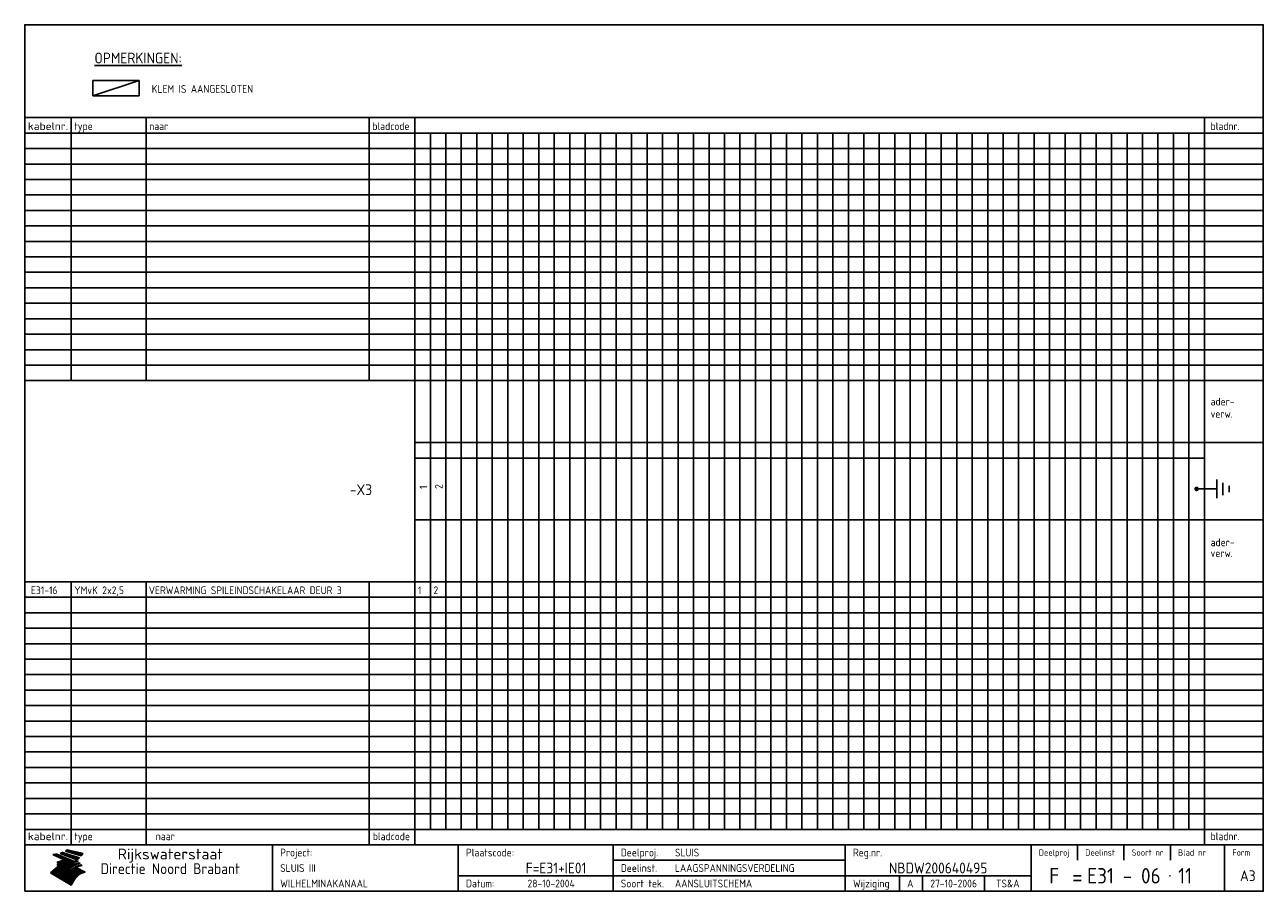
# Model space of a CAD drawing. Extents: x 10 to 410, y 10 to 290.
import ezdxf
from ezdxf.enums import TextEntityAlignment as Align

# ---------------------------------------------------------------- set-up
doc = ezdxf.new("R2010")
doc.units = 0
doc.header["$LTSCALE"] = 10
doc.header["$MEASUREMENT"] = 0
doc.layers.get('0').update_dxf_attribs({"linetype": 'CONTINUOUS'})
for name, color, linetype in [('0-25', 7, 'CONTINUOUS'), ('0-35', 2, 'CONTINUOUS'), ('0-50', 3, 'CONTINUOUS'), ('B-25', 7, 'CONTINUOUS'), ('B-35', 2, 'CONTINUOUS')]:
    doc.layers.add(name, color=color, linetype=linetype)
doc.styles.add('ISO', font='iso.shx')
doc.styles.get("Standard").update_dxf_attribs({"font": 'iso.shx'})

# ---------------------------------------------------------------- blocks, each defined once
blk = doc.blocks.new('KADER-A3')
at = {"layer": '0-25'}
for p, q in [((410, 35), (10, 35)), ((410, 30), (10, 30)), ((350, 25), (350, 20)), ((365, 25), (365, 20)), ((380, 25), (380, 20)), ((200, 20), (275, 20)), ((150, 15), (335, 15)), ((292.5, 15), (292.5, 10)), ((300, 15), (300, 10)), ((320, 15), (320, 10))]:
    blk.add_line(p, q, dxfattribs=at)
at = {"layer": '0-25', "color": 7}
for p, q in [((19.1, 21.89), (25.12, 19)), ((19.1, 21.89), (25.12, 19)), ((19.17, 21.86), (20.7, 21.86)), ((19.29, 21.8), (20.83, 21.8)), ((19.4, 21.75), (20.96, 21.75)), ((19.52, 21.69), (21.09, 21.69)), ((19.64, 21.63), (21.22, 21.63)), ((19.74, 21.92), (20.56, 21.92)), ((19.75, 21.58), (21.36, 21.58)), ((19.87, 21.52), (21.49, 21.52)), ((19.99, 21.47), (21.62, 21.47)), ((20.11, 21.41), (21.75, 21.41)), ((20.22, 21.35), (21.88, 21.35)), ((20.25, 21.97), (20.43, 21.97)), ((20.34, 21.3), (22.02, 21.3)), ((20.38, 21.99), (26.02, 19.59)), ((20.38, 21.99), (26.02, 19.59)), ((20.46, 21.24), (22.15, 21.24)), ((20.57, 21.18), (22.28, 21.18)), ((20.69, 21.13), (22.41, 21.13)), ((20.81, 21.07), (22.55, 21.07)), ((20.92, 21.02), (22.68, 21.02)), ((21.04, 20.96), (22.81, 20.96)), ((21.16, 20.9), (22.94, 20.9)), ((21.27, 20.85), (23.07, 20.85)), ((21.39, 20.79), (23.21, 20.79)), ((21.47, 22.25), (26.83, 20.19)), ((21.47, 22.25), (26.83, 20.19)), ((21.49, 22.25), (23.07, 22.25)), ((21.51, 20.73), (23.34, 20.73)), ((21.6, 22.2), (23.25, 22.2)), ((21.63, 20.68), (23.47, 20.68)), ((21.65, 22.31), (22.89, 22.31)), ((21.74, 20.62), (23.6, 20.62)), ((21.75, 22.14), (23.42, 22.14)), ((21.8, 22.37), (22.71, 22.37)), ((21.86, 20.57), (23.73, 20.57)), ((21.9, 22.08), (23.6, 22.08)), ((21.94, 22.42), (22.53, 22.42)), ((21.98, 20.51), (23.87, 20.51)), ((22.04, 22.03), (23.78, 22.03)), ((22.06, 22.48), (22.36, 22.48)), ((22.09, 20.45), (24, 20.45)), ((22.18, 22.53), (27.65, 20.8)), ((22.18, 22.53), (27.65, 20.8)), ((22.19, 21.97), (23.96, 21.97)), ((22.21, 20.4), (24.13, 20.4)), ((22.33, 20.34), (24.26, 20.34)), ((22.34, 21.92), (24.13, 21.92)), ((22.37, 20), (23.08, 20)), ((22.44, 20.28), (24.4, 20.28)), ((22.48, 21.86), (24.31, 21.86)), ((22.49, 20.06), (23.04, 20.06)), ((22.56, 20.23), (24.53, 20.23)), ((22.61, 20.12), (22.93, 20.12)), ((22.63, 21.8), (24.49, 21.8)), ((22.68, 20.17), (24.66, 20.17)), ((22.71, 20.17), (22.82, 20.17)), ((23.11, 20.02), (22.77, 20.2)), ((23.11, 20.02), (22.77, 20.2)), ((22.78, 21.75), (24.67, 21.75)), ((22.79, 20.12), (24.79, 20.12)), ((22.91, 20.06), (24.92, 20.06)), ((22.92, 21.69), (24.85, 21.69)), ((23.03, 20), (25.06, 20)), ((23.07, 21.63), (25.02, 21.63)), ((23.14, 22.99), (28.22, 21.46)), ((23.14, 22.99), (28.22, 21.46)), ((23.15, 22.98), (25.33, 22.98)), ((23.22, 21.58), (25.2, 21.58)), ((23.23, 23.04), (25.09, 23.04)), ((23.32, 23.1), (24.84, 23.1)), ((23.34, 22.93), (25.57, 22.93)), ((23.36, 21.52), (25.38, 21.52)), ((23.4, 23.15), (24.6, 23.15)), ((23.49, 23.21), (24.36, 23.21)), ((23.51, 21.47), (25.56, 21.47)), ((23.52, 22.87), (25.81, 22.87)), ((23.57, 23.27), (24.12, 23.27)), ((23.64, 23.32), (23.87, 23.32)), ((23.66, 21.41), (25.74, 21.41)), ((23.7, 23.36), (28.82, 22.17)), ((23.7, 23.36), (28.82, 22.17)), ((23.71, 22.82), (26.06, 22.82)), ((23.8, 21.35), (25.91, 21.35)), ((23.9, 22.76), (26.3, 22.76)), ((23.95, 21.3), (26.09, 21.3)), ((24.09, 22.7), (26.54, 22.7)), ((24.09, 21.24), (26.27, 21.24)), ((24.24, 21.18), (26.45, 21.18)), ((24.27, 22.65), (26.78, 22.65)), ((24.39, 21.13), (26.62, 21.13)), ((24.46, 22.59), (27.03, 22.59)), ((24.53, 21.07), (26.8, 21.07)), ((24.65, 22.53), (27.27, 22.53)), ((24.68, 21.02), (26.98, 21.02)), ((24.83, 20.96), (27.16, 20.96)), ((24.84, 22.48), (27.51, 22.48)), ((24.97, 20.9), (27.34, 20.9)), ((25.02, 22.42), (27.75, 22.42)), ((25.12, 20.85), (27.51, 20.85)), ((25.21, 22.37), (28, 22.37)), ((25.27, 20.79), (27.63, 20.79)), ((25.4, 22.31), (28.24, 22.31)), ((25.41, 20.73), (27.57, 20.73)), ((25.56, 20.68), (27.51, 20.68)), ((25.58, 22.25), (28.48, 22.25)), ((25.71, 20.62), (27.44, 20.62)), ((25.77, 22.2), (28.72, 22.2)), ((25.85, 20.57), (27.37, 20.57)), ((25.96, 22.14), (28.79, 22.14)), ((26, 20.51), (27.29, 20.51)), ((26.15, 22.08), (28.75, 22.08)), ((26.15, 20.45), (27.22, 20.45)), ((26.29, 20.4), (27.14, 20.4)), ((26.33, 22.03), (28.71, 22.03)), ((26.44, 20.34), (27.06, 20.34)), ((26.52, 21.97), (28.66, 21.97)), ((26.59, 20.28), (26.97, 20.28)), ((26.71, 21.92), (28.62, 21.92)), ((26.73, 20.23), (26.89, 20.23)), ((26.9, 21.86), (28.57, 21.86)), ((27.08, 21.8), (28.52, 21.8)), ((27.27, 21.75), (28.48, 21.75)), ((27.46, 21.69), (28.43, 21.69)), ((27.65, 21.63), (28.38, 21.63)), ((27.83, 21.58), (28.33, 21.58)), ((28.02, 21.52), (28.28, 21.52)), ((28.21, 21.47), (28.22, 21.47)), ((20.58, 17.88), (18.3, 16)), ((20.58, 17.88), (18.3, 16)), ((24.94, 11.97), (18.3, 16)), ((24.94, 11.97), (18.3, 16)), ((18.31, 16.01), (20.96, 16.01)), ((18.38, 16.07), (21.46, 16.07)), ((18.45, 16.12), (21.88, 16.12)), ((18.52, 16.18), (22.15, 16.18)), ((18.59, 16.23), (22.38, 16.23)), ((18.65, 16.29), (22.58, 16.29)), ((18.72, 16.35), (22.75, 16.35)), ((18.79, 16.4), (22.91, 16.4)), ((18.86, 16.46), (20.6, 16.46)), ((18.93, 16.52), (20.6, 16.52)), ((18.99, 16.57), (20.6, 16.57)), ((19.06, 16.63), (20.6, 16.63)), ((19.13, 16.68), (20.6, 16.68)), ((19.2, 16.74), (20.6, 16.74)), ((19.27, 16.8), (20.6, 16.8)), ((19.33, 16.85), (21.07, 16.85)), ((19.4, 16.91), (21.55, 16.91)), ((19.47, 16.97), (21.88, 16.97)), ((19.54, 17.02), (22.13, 17.02)), ((19.61, 17.08), (22.34, 17.08)), ((19.67, 17.13), (20.6, 17.13)), ((19.74, 17.19), (20.6, 17.19)), ((19.81, 17.25), (20.6, 17.25)), ((19.88, 17.3), (20.6, 17.3)), ((19.95, 17.36), (20.6, 17.36)), ((20.01, 17.42), (20.6, 17.42)), ((20.08, 17.47), (20.93, 17.47)), ((20.15, 17.53), (21.26, 17.53)), ((20.22, 17.58), (21.51, 17.58)), ((20.29, 17.64), (21.72, 17.64)), ((20.35, 17.7), (21.9, 17.7)), ((20.42, 17.75), (22.07, 17.75)), ((20.49, 17.81), (22.22, 17.81)), ((20.56, 17.87), (22.36, 17.87)), ((20.6, 19.11), (20.58, 19.51)), ((20.6, 19.11), (20.58, 19.51)), ((20.58, 19.5), (22.09, 19.5)), ((20.58, 19.44), (21.95, 19.44)), ((20.59, 19.38), (21.79, 19.38)), ((20.59, 19.33), (21.62, 19.33)), ((20.59, 19.27), (21.42, 19.27)), ((20.6, 19.22), (21.2, 19.22)), ((20.6, 19.16), (20.93, 19.16)), ((20.6, 19.11), (20.69, 19.12)), ((20.6, 19.11), (20.69, 19.12)), ((20.6, 18.79), (20.77, 18.81)), ((20.6, 18.79), (20.77, 18.81)), ((20.6, 18.29), (20.6, 18.79)), ((20.6, 18.29), (20.6, 18.79)), ((20.6, 18.77), (22.46, 18.77)), ((20.6, 18.71), (22.33, 18.71)), ((20.6, 18.65), (22.19, 18.65)), ((20.6, 18.6), (22.04, 18.6)), ((20.6, 18.54), (21.87, 18.54)), ((20.6, 18.48), (21.68, 18.48)), ((20.6, 18.43), (21.46, 18.43)), ((20.6, 18.37), (21.21, 18.37)), ((20.6, 18.29), (20.88, 18.32)), ((20.6, 18.29), (20.88, 18.32)), ((20.6, 18.32), (20.87, 18.32)), ((20.6, 17.88), (20.86, 17.91)), ((20.6, 17.88), (20.86, 17.91)), ((20.6, 17.43), (20.97, 17.48)), ((20.6, 17.43), (20.97, 17.48)), ((20.6, 17.43), (20.6, 17.09)), ((20.6, 17.43), (20.6, 17.09)), ((20.6, 17.09), (21.26, 17.16)), ((20.6, 17.09), (21.26, 17.16)), ((20.6, 16.8), (21.37, 16.89)), ((20.6, 16.8), (21.37, 16.89)), ((20.6, 16.8), (20.6, 16.45)), ((20.6, 16.8), (20.6, 16.45)), ((20.6, 16.45), (21.56, 16.56)), ((20.6, 16.45), (21.56, 16.56)), ((20.6, 15.97), (21.67, 16.09)), ((20.6, 15.97), (21.67, 16.09)), ((20.7, 16.46), (23.06, 16.46)), ((20.9, 19.55), (22.23, 19.55)), ((20.9, 18.82), (22.59, 18.82)), ((20.98, 17.92), (22.5, 17.92)), ((21.02, 17.13), (22.53, 17.13)), ((21.19, 19.61), (22.35, 19.61)), ((21.2, 16.52), (23.2, 16.52)), ((21.32, 18.88), (22.71, 18.88)), ((21.32, 17.98), (22.62, 17.98)), ((21.42, 19.67), (22.47, 19.67)), ((21.47, 17.19), (22.7, 17.19)), ((21.59, 18.03), (22.74, 18.03)), ((21.61, 18.93), (22.82, 18.93)), ((21.62, 19.72), (22.59, 19.72)), ((21.72, 16.57), (23.32, 16.57)), ((21.77, 17.25), (22.85, 17.25)), ((21.8, 19.78), (22.69, 19.78)), ((21.8, 18.09), (22.85, 18.09)), ((21.84, 18.99), (22.92, 18.99)), ((21.96, 19.83), (22.79, 19.83)), ((21.99, 18.15), (22.95, 18.15)), ((22.01, 17.3), (22.99, 17.3)), ((22.03, 19.05), (23.03, 19.05)), ((22.1, 16.63), (23.44, 16.63)), ((22.11, 19.89), (22.89, 19.89)), ((22.16, 18.2), (23.05, 18.2)), ((22.21, 19.1), (23.12, 19.1)), ((22.21, 17.36), (23.12, 17.36)), ((22.24, 19.95), (22.99, 19.95)), ((22.31, 18.26), (23.15, 18.26)), ((22.36, 19.16), (23.22, 19.16)), ((22.38, 16.68), (23.56, 16.68)), ((22.39, 17.42), (23.24, 17.42)), ((22.45, 18.32), (23.24, 18.32)), ((22.51, 19.22), (23.3, 19.22)), ((22.56, 17.47), (23.36, 17.47)), ((22.59, 18.37), (23.33, 18.37)), ((22.6, 16.74), (23.66, 16.74)), ((22.64, 19.27), (23.39, 19.27)), ((22.71, 18.43), (23.42, 18.43)), ((22.71, 17.53), (23.47, 17.53)), ((22.77, 19.33), (23.47, 19.33)), ((22.79, 16.8), (23.77, 16.8)), ((22.83, 18.48), (23.5, 18.48)), ((22.84, 17.58), (23.57, 17.58)), ((22.89, 19.38), (23.55, 19.38)), ((22.94, 18.54), (23.58, 18.54)), ((22.96, 16.85), (23.86, 16.85)), ((22.97, 17.64), (23.67, 17.64)), ((23, 19.44), (23.63, 19.44)), ((23.04, 18.6), (23.66, 18.6)), ((23.1, 19.5), (23.72, 19.5)), ((23.1, 17.7), (23.77, 17.7)), ((23.12, 16.91), (23.96, 16.91)), ((23.14, 18.65), (23.74, 18.65)), ((23.15, 19.95), (25.19, 19.95)), ((23.21, 19.55), (23.8, 19.55)), ((23.21, 17.75), (23.86, 17.75)), ((23.21, 16.01), (28.9, 16.01)), ((23.24, 18.71), (23.82, 18.71)), ((23.26, 19.89), (25.32, 19.89)), ((23.26, 16.97), (24.05, 16.97)), ((23.3, 19.61), (23.88, 19.61)), ((23.32, 17.81), (23.95, 17.81)), ((23.33, 18.77), (23.91, 18.77)), ((23.37, 16.07), (29.08, 16.07)), ((23.38, 19.83), (25.45, 19.83)), ((23.39, 19.67), (23.81, 19.67)), ((23.39, 17.02), (24.14, 17.02)), ((23.42, 18.82), (23.99, 18.82)), ((23.42, 17.87), (24.03, 17.87)), ((23.45, 19.7), (23.58, 19.79)), ((23.45, 19.7), (23.58, 19.79)), ((23.48, 19.72), (23.7, 19.72)), ((23.5, 19.78), (25.58, 19.78)), ((23.51, 18.88), (24.07, 18.88)), ((23.51, 16.12), (29.27, 16.12)), ((23.52, 17.92), (24.11, 17.92)), ((23.52, 17.08), (24.22, 17.08)), ((23.54, 18.9), (24.3, 19.42)), ((23.54, 18.9), (24.3, 19.42)), ((23.56, 19.78), (23.59, 19.78)), ((23.56, 19.39), (23.9, 19.62)), ((23.56, 19.39), (23.9, 19.62)), ((23.58, 19.79), (23.9, 19.62)), ((23.58, 19.79), (23.9, 19.62)), ((23.59, 18.93), (24.15, 18.93)), ((23.61, 19.72), (25.72, 19.72)), ((23.62, 17.98), (24.2, 17.98)), ((23.63, 17.13), (24.3, 17.13)), ((23.65, 18.59), (24.62, 19.25)), ((23.65, 18.59), (24.62, 19.25)), ((29.41, 16.17), (23.65, 16.17)), ((23.67, 18.99), (24.23, 18.99)), ((23.71, 18.03), (24.28, 18.03)), ((23.73, 19.67), (25.85, 19.67)), ((23.75, 19.05), (24.32, 19.05)), ((23.75, 17.19), (24.38, 17.19)), ((23.77, 16.23), (29.47, 16.23)), ((23.79, 18.09), (24.36, 18.09)), ((23.83, 19.1), (24.4, 19.1)), ((23.85, 19.61), (25.98, 19.61)), ((23.85, 17.25), (24.46, 17.25)), ((23.88, 18.15), (24.44, 18.15)), ((23.89, 16.29), (29.36, 16.29)), ((23.92, 19.16), (24.48, 19.16)), ((23.94, 18.19), (25.23, 19.07)), ((23.94, 18.19), (25.23, 19.07)), ((23.95, 17.3), (24.55, 17.3)), ((23.96, 19.55), (25.96, 19.55)), ((23.96, 18.2), (24.53, 18.2)), ((24, 19.22), (24.56, 19.22)), ((24, 16.35), (29.24, 16.35)), ((24.04, 18.26), (24.61, 18.26)), ((24.05, 17.36), (24.63, 17.36)), ((24.06, 17.88), (25.34, 18.76)), ((24.06, 17.88), (25.34, 18.76)), ((24.08, 19.5), (25.88, 19.5)), ((24.08, 19.27), (24.58, 19.27)), ((24.11, 16.4), (29.13, 16.4)), ((24.13, 18.32), (24.69, 18.32)), ((24.14, 17.42), (24.71, 17.42)), ((24.16, 19.33), (24.47, 19.33)), ((24.2, 19.44), (25.79, 19.44)), ((24.21, 18.37), (24.77, 18.37)), ((24.21, 16.46), (29.02, 16.46)), ((24.23, 17.47), (24.79, 17.47)), ((24.24, 17.48), (25.52, 18.36)), ((24.24, 17.48), (25.52, 18.36)), ((24.25, 19.38), (24.36, 19.38)), ((24.29, 18.43), (24.85, 18.43)), ((24.3, 19.42), (24.62, 19.25)), ((24.3, 19.42), (24.62, 19.25)), ((24.31, 19.38), (25.71, 19.38)), ((24.31, 17.53), (24.87, 17.53)), ((24.31, 16.52), (28.91, 16.52)), ((24.35, 17.17), (25.64, 18.05)), ((24.35, 17.17), (25.64, 18.05)), ((24.37, 18.48), (24.94, 18.48)), ((24.39, 17.58), (24.96, 17.58)), ((24.4, 16.57), (28.79, 16.57)), ((24.43, 19.33), (25.62, 19.33)), ((24.45, 18.54), (25.02, 18.54)), ((24.47, 17.64), (25.04, 17.64)), ((24.49, 16.63), (28.68, 16.63)), ((24.54, 18.6), (25.1, 18.6)), ((24.55, 19.27), (25.54, 19.27)), ((24.56, 17.7), (25.12, 17.7)), ((24.57, 16.68), (28.57, 16.68)), ((24.62, 18.65), (25.18, 18.65)), ((24.63, 16.72), (25.91, 17.6)), ((24.63, 16.72), (25.91, 17.6)), ((24.64, 17.75), (25.2, 17.75)), ((24.66, 16.74), (28.45, 16.74)), ((24.67, 19.22), (25.45, 19.22)), ((24.7, 18.71), (25.27, 18.71)), ((24.72, 17.81), (25.29, 17.81)), ((24.74, 16.8), (28.34, 16.8)), ((24.78, 19.16), (25.37, 19.16)), ((24.78, 18.77), (25.34, 18.77)), ((24.8, 17.87), (25.37, 17.87)), ((24.82, 16.85), (28.23, 16.85)), ((24.87, 18.82), (25.4, 18.82)), ((24.89, 17.92), (25.45, 17.92)), ((24.9, 19.1), (25.28, 19.1)), ((24.9, 16.91), (28.11, 16.91)), ((24.95, 18.88), (25.45, 18.88)), ((24.97, 17.98), (25.53, 17.98)), ((24.99, 16.97), (28, 16.97)), ((25.02, 19.05), (25.2, 19.05)), ((25.03, 18.93), (25.51, 18.93)), ((25.05, 18.03), (25.61, 18.03)), ((25.07, 17.02), (27.89, 17.02)), ((25.11, 18.99), (25.57, 18.99)), ((26.02, 19.59), (25.12, 19)), ((26.02, 19.59), (25.12, 19)), ((25.13, 18.09), (25.68, 18.09)), ((25.15, 17.08), (27.77, 17.08)), ((25.19, 19.05), (25.63, 19.05)), ((25.21, 18.15), (25.75, 18.15)), ((25.23, 17.13), (27.66, 17.13)), ((25.26, 19.1), (25.7, 19.1)), ((25.3, 18.2), (25.82, 18.2)), ((25.31, 17.19), (27.55, 17.19)), ((25.33, 19.16), (25.77, 19.16)), ((25.38, 18.26), (25.89, 18.26)), ((25.39, 19.22), (25.85, 19.22)), ((25.4, 17.25), (27.43, 17.25)), ((25.46, 18.32), (25.97, 18.32)), ((25.47, 19.27), (25.93, 19.27)), ((25.48, 17.3), (27.32, 17.3)), ((25.54, 19.33), (26.03, 19.33)), ((25.54, 18.37), (26.06, 18.37)), ((25.56, 17.36), (27.21, 17.36)), ((25.62, 18.43), (26.14, 18.43)), ((25.63, 19.38), (26.13, 19.38)), ((25.64, 17.42), (27.1, 17.42)), ((25.7, 18.48), (26.24, 18.48)), ((25.72, 19.44), (26.24, 19.44)), ((25.73, 17.47), (26.98, 17.47)), ((25.79, 18.54), (26.34, 18.54)), ((25.81, 17.53), (26.87, 17.53)), ((25.82, 19.5), (26.36, 19.5)), ((25.89, 18.6), (26.46, 18.6)), ((25.89, 17.58), (26.76, 17.58)), ((25.93, 19.55), (26.53, 19.55)), ((25.96, 17.64), (26.64, 17.64)), ((25.99, 18.65), (26.58, 18.65)), ((26.04, 17.7), (26.59, 17.7)), ((26.06, 19.61), (26.85, 19.61)), ((26.1, 18.71), (26.72, 18.71)), ((26.12, 17.75), (26.67, 17.75)), ((26.2, 17.81), (26.76, 17.81)), ((26.21, 19.67), (27.23, 19.67)), ((26.23, 18.77), (26.89, 18.77)), ((26.29, 17.87), (26.86, 17.87)), ((26.37, 18.82), (27.09, 18.82)), ((26.39, 17.92), (26.97, 17.92)), ((26.44, 19.72), (27.18, 19.72)), ((26.49, 17.98), (27.09, 17.98)), ((26.53, 18.88), (27.34, 18.88)), ((26.56, 17.68), (29.54, 16.2)), ((26.56, 17.68), (29.54, 16.2)), ((26.6, 18.03), (27.22, 18.03)), ((26.72, 18.09), (27.38, 18.09)), ((26.73, 18.93), (27.66, 18.93)), ((26.85, 18.15), (27.56, 18.15)), ((26.99, 18.99), (27.9, 18.99)), ((27, 18.2), (27.8, 18.2)), ((27.13, 19.78), (27.25, 19.64)), ((27.13, 19.78), (27.25, 19.64)), ((27.18, 18.26), (28.13, 18.26)), ((27.26, 19.05), (27.84, 19.05)), ((27.39, 18.32), (28.47, 18.32)), ((27.7, 18.37), (28.49, 18.37)), ((27.78, 19.1), (27.93, 18.96)), ((27.78, 19.1), (27.93, 18.96)), ((28, 18.43), (28.44, 18.43)), ((28.29, 15.83), (29.54, 16.2)), ((28.29, 15.83), (29.54, 16.2)), ((28.39, 18.48), (28.54, 18.32)), ((28.39, 18.48), (28.54, 18.32)), ((29.54, 16.2), (29.45, 16.17)), ((29.54, 16.2), (29.45, 16.17)), ((29.46, 16.18), (29.47, 16.18)), ((18.38, 15.95), (20.6, 15.95)), ((18.47, 15.9), (20.6, 15.9)), ((18.57, 15.84), (20.6, 15.84)), ((18.66, 15.78), (20.6, 15.78)), ((18.75, 15.73), (20.6, 15.73)), ((18.85, 15.67), (20.6, 15.67)), ((18.94, 15.62), (20.6, 15.62)), ((19.03, 15.56), (27.83, 15.56)), ((19.12, 15.5), (27.75, 15.5)), ((19.22, 15.45), (27.66, 15.45)), ((19.31, 15.39), (27.58, 15.39)), ((19.4, 15.33), (27.5, 15.33)), ((19.49, 15.28), (27.43, 15.28)), ((19.59, 15.22), (27.36, 15.22)), ((19.68, 15.17), (27.29, 15.17)), ((19.77, 15.11), (27.22, 15.11)), ((19.86, 15.05), (27.15, 15.05)), ((19.96, 15), (27.09, 15)), ((20.05, 14.94), (27.02, 14.94)), ((20.14, 14.88), (26.96, 14.88)), ((20.24, 14.83), (26.9, 14.83)), ((20.33, 14.77), (26.84, 14.77)), ((20.42, 14.72), (26.79, 14.72)), ((20.51, 14.66), (26.73, 14.66)), ((20.6, 15.97), (20.6, 15.58)), ((20.6, 15.97), (20.6, 15.58)), ((20.6, 15.58), (21.95, 15.73)), ((20.6, 15.58), (21.95, 15.73)), ((20.61, 14.6), (26.68, 14.6)), ((20.7, 14.55), (26.62, 14.55)), ((20.79, 14.49), (26.57, 14.49)), ((20.88, 14.43), (26.52, 14.43)), ((20.94, 15.62), (27.92, 15.62)), ((20.98, 14.38), (26.47, 14.38)), ((21.07, 14.32), (26.42, 14.32)), ((21.16, 14.27), (26.38, 14.27)), ((21.25, 14.21), (26.33, 14.21)), ((21.35, 14.15), (26.29, 14.15)), ((21.44, 14.1), (26.24, 14.1)), ((21.45, 15.67), (28.01, 15.67)), ((21.53, 14.04), (26.2, 14.04)), ((21.63, 13.98), (26.16, 13.98)), ((21.72, 13.93), (26.12, 13.93)), ((21.81, 13.87), (26.08, 13.87)), ((21.9, 13.82), (26.04, 13.82)), ((21.96, 15.73), (28.11, 15.73)), ((22, 13.76), (26, 13.76)), ((22.09, 13.7), (25.96, 13.7)), ((22.18, 13.65), (25.93, 13.65)), ((22.27, 13.59), (25.89, 13.59)), ((22.34, 15.78), (28.21, 15.78)), ((22.37, 13.53), (25.86, 13.53)), ((22.46, 13.48), (25.82, 13.48)), ((22.55, 13.42), (25.79, 13.42)), ((22.62, 15.84), (28.33, 15.84)), ((22.65, 13.37), (25.76, 13.37)), ((22.74, 13.31), (25.73, 13.31)), ((22.83, 13.25), (25.69, 13.25)), ((22.84, 15.9), (28.52, 15.9)), ((22.92, 13.2), (25.66, 13.2)), ((23.02, 13.14), (25.63, 13.14)), ((23.04, 15.95), (28.71, 15.95)), ((23.11, 13.08), (25.59, 13.08)), ((23.2, 13.03), (25.56, 13.03)), ((23.29, 12.97), (25.53, 12.97)), ((23.39, 12.92), (25.5, 12.92)), ((23.48, 12.86), (25.46, 12.86)), ((23.57, 12.8), (25.43, 12.8)), ((23.66, 12.75), (25.4, 12.75)), ((23.76, 12.69), (25.36, 12.69)), ((23.85, 12.63), (25.33, 12.63)), ((23.94, 12.58), (25.3, 12.58)), ((24.04, 12.52), (25.26, 12.52)), ((24.13, 12.47), (25.23, 12.47)), ((24.22, 12.41), (25.2, 12.41)), ((24.31, 12.35), (25.17, 12.35)), ((24.41, 12.3), (25.13, 12.3)), ((24.5, 12.24), (25.1, 12.24)), ((24.59, 12.18), (25.07, 12.18)), ((24.68, 12.13), (25.03, 12.13)), ((24.78, 12.07), (25, 12.07)), ((24.87, 12.02), (24.97, 12.02)), ((24.94, 11.97), (25.81, 13.45)), ((24.94, 11.97), (25.81, 13.45))]:
    blk.add_line(p, q, dxfattribs=at)
for centre, radius, start, end in [((19.15, 29.7), 7.8, 269.6055, 279.0886), ((19.15, 29.7), 7.8, 269.6055, 279.0886), ((19.93, 25.38), 5.91, 276.3402, 298.7463), ((19.93, 25.38), 5.91, 276.3402, 298.7463), ((19.84, 25.09), 6.03, 278.129, 302.868), ((19.84, 25.09), 6.03, 278.129, 302.868), ((19.84, 27.26), 5.27, 288.0217, 296.3084), ((19.84, 27.26), 5.27, 288.0217, 296.3084), ((20.49, 27.56), 5.28, 300.0654, 307.393), ((20.49, 27.56), 5.28, 300.0654, 307.393), ((24.11, 24.7), 5.26, 301.1147, 312.2814), ((24.11, 24.7), 5.26, 301.1147, 312.2814), ((21.95, 27.32), 8.59, 316.9248, 323.1399), ((21.95, 27.32), 8.59, 316.9248, 323.1399), ((20.21, 23.78), 5.91, 273.6149, 304.3803), ((20.21, 23.78), 5.91, 273.6149, 304.3803), ((20.35, 24.56), 5.76, 274.164, 302.5474), ((20.35, 24.56), 5.76, 274.164, 302.5474), ((20.05, 24.28), 6.02, 277.9472, 305.7139), ((20.05, 24.28), 6.02, 277.9472, 305.7139), ((20.04, 23.49), 6.09, 278.8115, 306.4242), ((20.04, 23.49), 6.09, 278.8115, 306.4242), ((20.53, 23.07), 5.96, 277.0519, 304.973), ((20.53, 23.07), 5.96, 277.0519, 304.973), ((20.72, 22.76), 5.91, 276.3402, 304.3803), ((20.72, 22.76), 5.91, 276.3402, 304.3803), ((21.06, 22.34), 5.81, 274.9043, 303.1745), ((21.06, 22.34), 5.81, 274.9043, 303.1745), ((20.82, 22.06), 6.04, 278.1111, 305.8489), ((20.82, 22.06), 6.04, 278.1111, 305.8489), ((21.3, 21.6), 5.91, 276.3402, 304.3803), ((21.3, 21.6), 5.91, 276.3402, 304.3803), ((27.05, 17.17), 2.63, 107.4286, 133.7799), ((27.05, 17.17), 2.63, 107.4286, 133.7799), ((27.45, 16.91), 2.81, 110.4143, 138.7411), ((27.45, 16.91), 2.81, 110.4143, 138.7411), ((27.57, 15.64), 3.4, 98.1566, 126.9045), ((27.57, 15.64), 3.4, 98.1566, 126.9045), ((27.91, 15.54), 3.39, 100.5835, 132.088), ((27.91, 15.54), 3.39, 100.5835, 132.088), ((28.21, 14.74), 3.67, 95.7581, 128.7216), ((28.21, 14.74), 3.67, 95.7581, 128.7216), ((27.01, 16.84), 2.93, 87.7348, 104.8316), ((27.01, 16.84), 2.93, 87.7348, 104.8316), ((27.37, 15.71), 3.93, 91.7838, 103.2817), ((27.37, 15.71), 3.93, 91.7838, 103.2817), ((28.4, 15.05), 3.21, 96.3886, 125.0052), ((28.4, 15.05), 3.21, 96.3886, 125.0052), ((27.82, 16.31), 2.8, 90.634, 105.1984), ((27.82, 16.31), 2.8, 90.634, 105.1984), ((28.19, 15.04), 3.93, 93.8342, 103.2817), ((28.19, 15.04), 3.93, 93.8342, 103.2817), ((28.58, 15.69), 2.8, 93.8141, 105.1984), ((28.58, 15.69), 2.8, 93.8141, 105.1984), ((28.95, 14.41), 3.93, 96.0135, 103.2817), ((28.95, 14.41), 3.93, 96.0135, 103.2817), ((31.24, 10.26), 6.3, 117.9568, 149.6251), ((31.24, 10.26), 6.3, 117.9568, 149.6251)]:
    blk.add_arc(centre, radius, start, end, dxfattribs=at)
at = {"layer": '0-35'}
for p, q in [((90, 25), (90, 10)), ((150, 25), (150, 10)), ((200, 25), (200, 10)), ((275, 25), (275, 10)), ((335, 25), (335, 10)), ((397.5, 25), (397.5, 10))]:
    blk.add_line(p, q, dxfattribs=at)
at = {"layer": '0-50'}
for p, q in [((10, 25), (410, 25)), ((348.75, 15), (351.25, 15)), ((348.75, 13.5), (351.25, 13.5))]:
    blk.add_line(p, q, dxfattribs=at)
blk.add_lwpolyline([(10, 10), (410, 10), (410, 290), (10, 290)], close=True, dxfattribs=at)
at = {"layer": '0-50', "const_width": 0.25}
blk.add_lwpolyline([(379.75, 15, 1), (380, 15, 1)], format="xyb", close=True, dxfattribs=at)
at = {"layer": '0-25', "style": 'ISO'}
for s, height, p in [('Project:', 2.5, (92.5, 22.5)), ('Plaatscode:', 2.5, (152.5, 22.5)), ('Deelproj.', 2.5, (202.5, 22.5)), ('Reg.nr.', 2.5, (277.5, 22.5)), ('Deelproj', 2, (337.5, 22.5)), ('Deelinst', 2, (352.5, 22.5)), ('Soort nr', 2, (367.5, 22.5)), ('Blad nr', 2, (382.5, 22.5)), ('Form', 2, (400, 22.5)), ('Deelinst.', 2.5, (202.5, 17.5)), ('Datum:', 2.5, (152.5, 12.5)), ('Soort tek.', 2.5, (202.5, 12.5)), ('Wijziging', 2.5, (277.5, 12.5))]:
    blk.add_text(s, height=height, dxfattribs=at).set_placement(p, align=Align.MIDDLE_LEFT)
for tag, p in [('N', (220, 22.5)), ('B', (92.5, 17.5)), ('P', (220, 17.5)), ('C', (92.5, 12.5)), ('U', (220, 12.5)), ('REV', (295, 12.5))]:
    blk.add_attdef(tag, text='', height=2.5, dxfattribs=at).set_placement(p, align=Align.MIDDLE_LEFT)
for tag, p in [('W', (180, 12.5)), ('Z', (310, 12.5)), ('Y', (327.5, 12.5))]:
    blk.add_attdef(tag, text='', height=2.5, dxfattribs=at).set_placement(p, align=Align.MIDDLE)
at = {"layer": '0-35', "style": 'ISO', "width": 1.00614}
blk.add_text('Rijkswaterstaat', height=3.5, dxfattribs=at).set_placement((40, 20.28), (74, 20.28), align=Align.FIT)
at = {"layer": '0-35', "color": 2, "style": 'ISO', "width": 0.948867}
blk.add_text('Directie Noord Brabant', height=3.5, dxfattribs=at).set_placement((34.5, 15.53), (79.5, 15.53), align=Align.FIT)
at = {"layer": '0-35', "style": 'ISO'}
for tag, p in [('X', (178.5, 17.5)), ('FORM', (402.5, 15))]:
    blk.add_attdef(tag, text='', height=3.5, dxfattribs=at).set_placement(p, align=Align.MIDDLE_LEFT)
blk.add_attdef('RNR', text='', height=3.5, dxfattribs=at).set_placement((305, 17.5), align=Align.MIDDLE)
at = {"layer": '0-50', "style": 'ISO'}
for tag, p in [('M', (342.5, 15)), ('O', (365, 15))]:
    blk.add_attdef(tag, text='', height=5, dxfattribs=at).set_placement(p, align=Align.MIDDLE)
blk.add_attdef('Q', text='', height=5, dxfattribs=at).set_placement((382.5, 15), align=Align.MIDDLE_LEFT)

msp = doc.modelspace()

# ---------------------------------------------------------------- linework, layer by layer
at = {"layer": '0-25'}
for p, q in [((10, 260), (410, 260)), ((10, 255), (410, 255)), ((141, 255), (141, 175)), ((146, 255), (146, 175)), ((151, 255), (151, 175)), ((156, 255), (156, 175)), ((161, 255), (161, 30)), ((166, 255), (166, 175)), ((171, 255), (171, 175)), ((176, 255), (176, 175)), ((181, 255), (181, 175)), ((186, 255), (186, 30)), ((191, 255), (191, 175)), ((196, 255), (196, 175)), ((201, 255), (201, 175)), ((206, 255), (206, 175)), ((211, 255), (211, 30)), ((216, 255), (216, 175)), ((221, 255), (221, 175)), ((226, 255), (226, 175)), ((231, 255), (231, 175)), ((236, 255), (236, 30)), ((241, 255), (241, 175)), ((246, 255), (246, 175)), ((251, 255), (251, 175)), ((256, 255), (256, 175)), ((261, 255), (261, 30)), ((266, 255), (266, 175)), ((271, 255), (271, 175)), ((276, 255), (276, 175)), ((281, 255), (281, 175)), ((286, 255), (286, 30)), ((291, 255), (291, 175)), ((296, 255), (296, 175)), ((301, 255), (301, 175)), ((306, 255), (306, 175)), ((311, 255), (311, 30)), ((316, 255), (316, 175)), ((321, 255), (321, 175)), ((326, 255), (326, 175)), ((331, 255), (331, 175)), ((336, 255), (336, 30)), ((341, 255), (341, 175)), ((346, 255), (346, 175)), ((351, 255), (351, 175)), ((356, 255), (356, 175)), ((361, 255), (361, 30)), ((366, 255), (366, 175)), ((371, 255), (371, 175)), ((376, 255), (376, 175)), ((381, 255), (381, 175)), ((386, 255), (386, 30)), ((10, 250), (410, 250)), ((10, 245), (410, 245)), ((10, 240), (410, 240)), ((10, 235), (410, 235)), ((10, 230), (410, 230)), ((10, 225), (410, 225)), ((10, 220), (410, 220)), ((10, 215), (410, 215)), ((10, 210), (410, 210)), ((10, 205), (410, 205)), ((10, 200), (410, 200)), ((10, 195), (410, 195)), ((10, 190), (410, 190)), ((10, 185), (410, 185)), ((10, 180), (410, 180)), ((10, 175), (410, 175)), ((141, 175), (141, 110)), ((146, 175), (146, 110)), ((151, 175), (151, 110)), ((156, 175), (156, 110)), ((166, 175), (166, 110)), ((171, 175), (171, 110)), ((176, 175), (176, 110)), ((181, 175), (181, 110)), ((191, 175), (191, 110)), ((196, 175), (196, 110)), ((201, 175), (201, 110)), ((206, 175), (206, 110)), ((216, 175), (216, 110)), ((221, 175), (221, 110)), ((226, 175), (226, 110)), ((231, 175), (231, 110)), ((241, 175), (241, 110)), ((246, 175), (246, 110)), ((251, 175), (251, 110)), ((256, 175), (256, 110)), ((266, 175), (266, 110)), ((271, 175), (271, 110)), ((276, 175), (276, 110)), ((281, 175), (281, 110)), ((291, 175), (291, 110)), ((296, 175), (296, 110)), ((301, 175), (301, 110)), ((306, 175), (306, 110)), ((316, 175), (316, 110)), ((321, 175), (321, 110)), ((326, 175), (326, 110)), ((331, 175), (331, 110)), ((341, 175), (341, 110)), ((346, 175), (346, 110)), ((351, 175), (351, 110)), ((356, 175), (356, 110)), ((366, 175), (366, 110)), ((371, 175), (371, 110)), ((376, 175), (376, 110)), ((381, 175), (381, 110)), ((136, 150), (391, 150)), ((389, 140), (395, 140)), ((395, 143), (395, 137)), ((397, 142), (397, 138)), ((399, 141), (399, 139)), ((10, 110), (410, 110)), ((141, 110), (141, 30)), ((146, 110), (146, 30)), ((151, 110), (151, 30)), ((156, 110), (156, 30)), ((166, 110), (166, 30)), ((171, 110), (171, 30)), ((176, 110), (176, 30)), ((181, 110), (181, 30)), ((191, 110), (191, 30)), ((196, 110), (196, 30)), ((201, 110), (201, 30)), ((206, 110), (206, 30)), ((216, 110), (216, 30)), ((221, 110), (221, 30)), ((226, 110), (226, 30)), ((231, 110), (231, 30)), ((241, 110), (241, 30)), ((246, 110), (246, 30)), ((251, 110), (251, 30)), ((256, 110), (256, 30)), ((266, 110), (266, 30)), ((271, 110), (271, 30)), ((276, 110), (276, 30)), ((281, 110), (281, 30)), ((291, 110), (291, 30)), ((296, 110), (296, 30)), ((301, 110), (301, 30)), ((306, 110), (306, 30)), ((316, 110), (316, 30)), ((321, 110), (321, 30)), ((326, 110), (326, 30)), ((331, 110), (331, 30)), ((341, 110), (341, 30)), ((346, 110), (346, 30)), ((351, 110), (351, 30)), ((356, 110), (356, 30)), ((366, 110), (366, 30)), ((371, 110), (371, 30)), ((376, 110), (376, 30)), ((381, 110), (381, 30)), ((10, 105), (410, 105)), ((10, 100), (410, 100)), ((10, 95), (410, 95)), ((10, 90), (410, 90)), ((10, 85), (410, 85)), ((10, 80), (410, 80)), ((10, 75), (410, 75)), ((10, 70), (410, 70)), ((10, 65), (410, 65)), ((10, 60), (410, 60)), ((10, 55), (410, 55)), ((10, 50), (410, 50)), ((10, 45), (410, 45)), ((10, 40), (410, 40)), ((10, 35), (410, 35)), ((10, 30), (410, 30)), ((10, 30), (410, 30))]:
    msp.add_line(p, q, dxfattribs=at)
at = {"layer": '0-25', "const_width": 0.75}
msp.add_lwpolyline([(388.12, 140, 1), (388.88, 140, 1)], format="xyb", close=True, dxfattribs=at)
at = {"layer": '0-35'}
for p, q in [((32, 272), (32, 267)), ((47, 272), (32, 272)), ((32, 267), (47, 272)), ((47, 267), (47, 272)), ((32, 267), (47, 267)), ((25, 260), (25, 175)), ((49.21, 260), (49.21, 175)), ((121.27, 260), (121.27, 175)), ((136, 260), (136, 25)), ((391, 260), (391, 25)), ((136, 155), (410, 155)), ((136, 130), (410, 130)), ((25, 110), (25, 25)), ((49.21, 110), (49.21, 25)), ((121.27, 110), (121.27, 25))]:
    msp.add_line(p, q, dxfattribs=at)

# ---------------------------------------------------------------- block references
ref = msp.add_blockref('KADER-A3', (0, 0))
ref.add_attrib('B', 'SLUIS III', dxfattribs={"layer": '0-25', "height": 2.5, "style": 'ISO'}).set_placement((92.5, 17.5), align=Align.MIDDLE_LEFT)
ref.add_attrib('C', 'WILHELMINAKANAAL', dxfattribs={"layer": '0-25', "height": 2.5, "style": 'ISO'}).set_placement((92.5, 12.5), align=Align.MIDDLE_LEFT)
ref.add_attrib('N', 'SLUIS', dxfattribs={"layer": '0-25', "height": 2.5, "style": 'ISO'}).set_placement((220, 22.5), align=Align.MIDDLE_LEFT)
ref.add_attrib('P', 'LAAGSPANNINGSVERDELING', dxfattribs={"layer": '0-25', "height": 2.5, "style": 'ISO'}).set_placement((220, 17.5), align=Align.MIDDLE_LEFT)
ref.add_attrib('U', 'AANSLUITSCHEMA', dxfattribs={"layer": '0-25', "height": 2.5, "style": 'ISO'}).set_placement((220, 12.5), align=Align.MIDDLE_LEFT)
ref.add_attrib('M', 'F', dxfattribs={"layer": '0-50', "height": 5, "style": 'ISO'}).set_placement((342.5, 15), align=Align.MIDDLE)
ref.add_attrib('O', 'E31 - 06', dxfattribs={"layer": '0-50', "height": 5, "style": 'ISO'}).set_placement((365, 15), align=Align.MIDDLE)
ref.add_attrib('Q', '11', dxfattribs={"layer": '0-50', "height": 5, "style": 'ISO'}).set_placement((382.5, 15), align=Align.MIDDLE_LEFT)
ref.add_attrib('X', 'F=E31+IE01', dxfattribs={"layer": '0-35', "height": 3.5, "style": 'ISO'}).set_placement((171.81, 17.5), align=Align.MIDDLE_LEFT)
ref.add_attrib('RNR', 'NBDW200640495', dxfattribs={"layer": '0-35', "height": 3.5, "style": 'ISO'}).set_placement((305, 17.5), align=Align.MIDDLE)
ref.add_attrib('W', '28-10-2004', dxfattribs={"layer": '0-25', "height": 2.5, "style": 'ISO'}).set_placement((180, 12.5), align=Align.MIDDLE)
ref.add_attrib('FORM', 'A3', dxfattribs={"layer": '0-35', "height": 3.5, "style": 'ISO'}).set_placement((402.5, 15), align=Align.MIDDLE_LEFT)
ref.add_attrib('REV', 'A', dxfattribs={"layer": '0-25', "height": 2.5, "style": 'ISO'}).set_placement((295, 12.5), align=Align.MIDDLE_LEFT)
ref.add_attrib('Z', '27-10-2006', dxfattribs={"layer": '0-25', "height": 2.5, "style": 'ISO'}).set_placement((310, 12.5), align=Align.MIDDLE)
ref.add_attrib('Y', 'TS&A', dxfattribs={"layer": '0-25', "height": 2.5, "style": 'ISO'}).set_placement((327.5, 12.5), align=Align.MIDDLE)

# ---------------------------------------------------------------- texts
at = {"layer": 'B-25'}
for s, p in [('KLEM IS AANGESLOTEN', (51, 268)), ('E31-16', (12, 106)), ('YMvK 2x2,5', (26, 106)), ('VERWARMING SPILEINDSCHAKELAAR DEUR 3', (50.05, 106)), ('1', (137, 106)), ('2', (142, 106))]:
    msp.add_text(s, height=2.5, dxfattribs=at).set_placement(p)
at = {"layer": 'B-25', "style": 'ISO', "width": 1.11828}
for p, p2 in [((11, 256), (24, 256)), ((11, 26.5), (24, 26.5))]:
    msp.add_text('kabelnr.', height=2.5, dxfattribs=at).set_placement(p, p2, align=Align.FIT)
at = {"layer": 'B-25', "style": 'ISO'}
for s, p in [('type', (26, 256)), ('naar', (50.21, 256)), ('bladcode', (122.27, 256)), ('bladnr.', (393, 256)), ('ader-', (393, 167)), ('verw.', (393, 163)), ('ader-', (393, 121.5)), ('verw.', (393, 118)), ('type', (26, 26.5)), ('naar', (52.32, 26.5)), ('bladcode', (122.4, 26.5)), ('bladnr.', (393, 26.5))]:
    msp.add_text(s, height=2.5, dxfattribs=at).set_placement(p)
at = {"layer": 'B-25'}
for s, p in [('1', (140, 140)), ('2', (145, 140))]:
    msp.add_text(s, height=2.5, rotation=90, dxfattribs=at).set_placement(p)
at = {"layer": 'B-35'}
for s, p in [('%%UOPMERKINGEN:', (32.5, 277.5)), ('-X3', (115, 138))]:
    msp.add_text(s, height=3.5, dxfattribs=at).set_placement(p)

doc.saveas('drawing.dxf')
